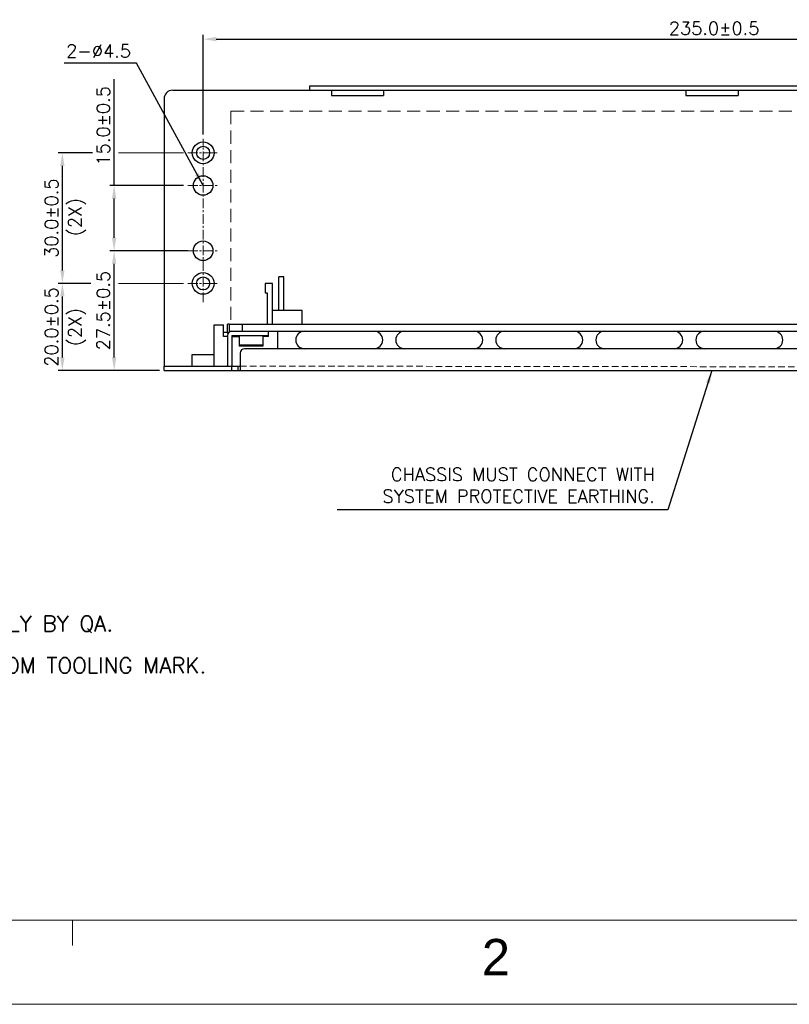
# Model space of a CAD drawing. Header units: millimetres. Extents: x 0 to 2584, y 0 to 2729.
# Tile 19 of 33: x 1974 to 2151, y 0 to 226. Entities that reach past the tile are written whole.
import ezdxf
from ezdxf.enums import TextEntityAlignment as Align

# ---------------------------------------------------------------- set-up
doc = ezdxf.new("R2010")
doc.units = ezdxf.units.MM
doc.header["$LTSCALE"] = 6
doc.linetypes.add('CENTER', pattern=[0.6, 0.375, -0.075, 0.075, -0.075])
doc.linetypes.add('HIDDEN', pattern=[0.375, 0.25, -0.125])
doc.layers.get('0').update_dxf_attribs({"linetype": 'CONTINUOUS'})
doc.layers.get('Defpoints').update_dxf_attribs({"linetype": 'CONTINUOUS'})
for name, color, linetype in [('02___PRT_ALL_AXES', 7, 'CONTINUOUS'), ('CENTER', 130, 'CENTER'), ('DIM', 2, 'CONTINUOUS'), ('H', 6, 'HIDDEN'), ('PAPER', 7, 'CONTINUOUS')]:
    doc.layers.add(name, color=color, linetype=linetype)
doc.styles.add('ARIAL', font='arial.ttf')
doc.styles.add('ROMANS', font='romans')
doc.styles.add('SIMPLEX', font='SIMPLEX.shx')
doc.styles.get("Standard").update_dxf_attribs({"font": 'ROMANS.SHX'})
doc.dimstyles.new('S_STANDARD', dxfattribs={"dimscale": 0, "dimtxt": 3, "dimasz": 3, "dimexe": 1, "dimexo": 1, "dimgap": 1, "dimtad": 1, "dimdec": 1, "dimzin": 0, "dimdsep": 46, "dimtxsty": 'ROMANS', "dimcen": -0.5, "dimadec": 0, "dimazin": 0, "dimtp": 0.1, "dimtfac": 1, "dimtdec": 1, "dimtmove": 0, "dimatfit": 3, "dimfxl": 1, "dimtolj": 1, "dimtzin": 0, "dimarcsym": 0})
doc.dimstyles.new('STANDARD$0', dxfattribs={"dimtxt": 3, "dimasz": 3, "dimexe": 1, "dimexo": 1, "dimgap": 1, "dimtad": 1, "dimdec": 1, "dimzin": 0, "dimdsep": 46, "dimtxsty": 'STANDARD', "dimcen": -0.5, "dimclrd": 2, "dimclre": 2, "dimclrt": 2, "dimadec": 0, "dimazin": 0, "dimtfac": 1, "dimtdec": 1, "dimtmove": 0, "dimatfit": 3, "dimfxl": 1, "dimtolj": 1, "dimtzin": 0, "dimarcsym": 0})

# ---------------------------------------------------------------- blocks, each defined once
blk = doc.blocks.new('s')
at = {"layer": 'PAPER', "color": 3, "lineweight": 0}
blk.add_line((2488.12, 19.31), (1715.88, 19.31), dxfattribs=at)
at = {"layer": 'PAPER', "color": 2, "lineweight": 0}
blk.add_line((1908.94, 19.31), (1908.94, 13.51), dxfattribs=at)
at = {"layer": 'PAPER', "color": 4, "lineweight": 0}
blk.add_line((1696.57, 0), (2507.43, 0), dxfattribs=at)
at = {"lineweight": 0, "style": 'ARIAL'}
for tag, height, p in [('TITLE', 8.69, (2412.52, 69.28)), ('PJZ-34V150WBHG', 7.72, (2412.52, 37.56))]:
    blk.add_attdef(tag, text='', height=height, dxfattribs=at).set_placement(p, align=Align.CENTER)
for tag, p, height in [('V', (2172.78, 49.93), 3.86), ('00', (2470.42, 29.5), 7.72), ('2_____2', (2363.13, 22.51), 4.83), ('mm', (2184.78, 22.12), 4.83), ('ADP-XX', (2232.63, 21.52), 4.83), ("XX/XX'XX", (2432.39, 21.5), 4.83), ('--', (2148.11, 21.74), 4.83)]:
    blk.add_attdef(tag, p, '', height=height, dxfattribs=at)
at = {"layer": 'PAPER', "color": 1, "lineweight": 0, "style": 'ARIAL'}
blk.add_text('2', height=8.34, dxfattribs=at).set_placement((2003.1, 6.68))
blk = doc.blocks.new('*D59')
at = {"layer": 'Defpoints', "color": 0, "lineweight": 0}
for p in [(2250.84, 221.78), (2015.84, 198.9), (2250.84, 198.9)]:
    blk.add_point(p, dxfattribs=at)
at = {"layer": 'DIM', "lineweight": -2}
for p, q in [((2015.84, 199.9), (2015.84, 222.78)), ((2018.84, 221.78), (2247.84, 221.78)), ((2250.84, 199.9), (2250.84, 222.78))]:
    blk.add_line(p, q, dxfattribs=at)
at = {"layer": 'DIM', "lineweight": 0}
for points in [[(2018.84, 222.28), (2018.84, 221.28), (2015.84, 221.78)], [(2247.84, 222.28), (2247.84, 221.28), (2250.84, 221.78)]]:
    blk.add_solid(points, dxfattribs=at)
at = {"layer": 'DIM', "lineweight": 0, "insert": (2133.34, 224.28), "char_height": 3, "attachment_point": 5, "style": 'SIMPLEX'}
blk.add_mtext('\\A1;235.0±0.5', dxfattribs=at)
blk = doc.blocks.new('*D62')
at = {"layer": 'Defpoints', "color": 0, "lineweight": 0}
for p in [(1995.37, 173.15), (2012.34, 173.15), (2006.84, 145.65)]:
    blk.add_point(p, dxfattribs=at)
at = {"layer": 'DIM', "lineweight": -2}
for p, q in [((2011.34, 173.15), (1994.37, 173.15)), ((1995.37, 148.65), (1995.37, 170.15)), ((2005.84, 145.65), (1994.37, 145.65))]:
    blk.add_line(p, q, dxfattribs=at)
at = {"layer": 'DIM', "lineweight": 0}
for points in [[(1994.87, 170.15), (1995.87, 170.15), (1995.37, 173.15)], [(1994.87, 148.65), (1995.87, 148.65), (1995.37, 145.65)]]:
    blk.add_solid(points, dxfattribs=at)
at = {"layer": 'DIM', "lineweight": 0, "insert": (1992.87, 159.4), "char_height": 3, "attachment_point": 5, "rotation": 90, "style": 'SIMPLEX'}
blk.add_mtext('\\A1;27.5±0.5', dxfattribs=at)
blk = doc.blocks.new('*D63')
at = {"layer": 'Defpoints', "color": 0, "lineweight": 0}
for p in [(1995.37, 188.15), (2012.34, 188.15), (2013.34, 173.15)]:
    blk.add_point(p, dxfattribs=at)
at = {"layer": 'DIM', "lineweight": -2}
for p, q in [((1995.37, 188.15), (1995.37, 212.58)), ((2011.34, 188.15), (1994.37, 188.15)), ((1995.37, 176.15), (1995.37, 185.15)), ((2012.34, 173.15), (1994.37, 173.15))]:
    blk.add_line(p, q, dxfattribs=at)
at = {"layer": 'DIM', "lineweight": 0}
for points in [[(1994.87, 185.15), (1995.87, 185.15), (1995.37, 188.15)], [(1994.87, 176.15), (1995.87, 176.15), (1995.37, 173.15)]]:
    blk.add_solid(points, dxfattribs=at)
at = {"layer": 'DIM', "lineweight": 0, "insert": (1992.87, 201.87), "char_height": 3, "attachment_point": 5, "rotation": 90, "style": 'SIMPLEX'}
blk.add_mtext('\\A1;15.0±0.5', dxfattribs=at)
blk = doc.blocks.new('*D64')
at = {"layer": 'Defpoints', "color": 0, "lineweight": 0}
for p in [(1983.47, 165.65), (1990.99, 165.65), (2006.84, 145.65)]:
    blk.add_point(p, dxfattribs=at)
at = {"layer": 'DIM', "lineweight": -2}
for p, q in [((1989.99, 165.65), (1982.47, 165.65)), ((1983.47, 148.65), (1983.47, 162.65)), ((2005.84, 145.65), (1982.47, 145.65))]:
    blk.add_line(p, q, dxfattribs=at)
at = {"layer": 'DIM', "lineweight": 0}
for points in [[(1982.97, 162.65), (1983.97, 162.65), (1983.47, 165.65)], [(1982.97, 148.65), (1983.97, 148.65), (1983.47, 145.65)]]:
    blk.add_solid(points, dxfattribs=at)
at = {"layer": 'DIM', "lineweight": 0, "insert": (1980.97, 155.65), "char_height": 3, "attachment_point": 5, "rotation": 90, "style": 'SIMPLEX'}
blk.add_mtext('\\A1;20.0±0.5', dxfattribs=at)
blk = doc.blocks.new('*D65')
at = {"layer": 'Defpoints', "color": 0, "lineweight": 0}
for p in [(1983.47, 195.65), (1991.37, 195.65), (1989.99, 165.65)]:
    blk.add_point(p, dxfattribs=at)
at = {"layer": 'DIM', "lineweight": -2}
for p, q in [((1990.37, 195.65), (1982.47, 195.65)), ((1983.47, 168.65), (1983.47, 192.65)), ((1988.99, 165.65), (1982.47, 165.65))]:
    blk.add_line(p, q, dxfattribs=at)
at = {"layer": 'DIM', "lineweight": 0}
for points in [[(1982.97, 192.65), (1983.97, 192.65), (1983.47, 195.65)], [(1982.97, 168.65), (1983.97, 168.65), (1983.47, 165.65)]]:
    blk.add_solid(points, dxfattribs=at)
at = {"layer": 'DIM', "lineweight": 0, "insert": (1980.97, 180.65), "char_height": 3, "attachment_point": 5, "rotation": 90, "style": 'SIMPLEX'}
blk.add_mtext('\\A1;30.0±0.5', dxfattribs=at)

msp = doc.modelspace()

# ---------------------------------------------------------------- linework, layer by layer
at = {"color": 7, "linetype": 'Continuous'}
for p, q in [((2040.34, 210.05), (2040.34, 211.05)), ((2040.34, 211.05), (2228.34, 211.05)), ((2030.09, 165.65), (2030.09, 163.45)), ((2031.79, 165.65), (2030.09, 165.65)), ((2031.79, 156.25), (2031.79, 165.65)), ((2033.22, 159.45), (2033.22, 167.15)), ((2034.36, 167.15), (2033.22, 167.15)), ((2034.36, 159.45), (2034.36, 167.15)), ((2030.09, 163.45), (2030.59, 163.45)), ((2030.59, 163.45), (2030.59, 156.25)), ((2038.59, 159.45), (2031.79, 159.45)), ((2038.59, 156.25), (2038.59, 159.45)), ((2021.44, 154.45), (2021.44, 156.25)), ((2021.84, 156.25), (2021.44, 156.25)), ((2020.54, 153.45), (2020.54, 154.45)), ((2030.84, 153.45), (2030.84, 154.65)), ((2062.14, 154.65), (2078.14, 154.65)), ((2085.14, 154.65), (2101.14, 154.65)), ((2108.14, 154.65), (2124.14, 154.65)), ((2131.14, 154.65), (2147.14, 154.65)), ((2021.44, 153.45), (2020.54, 153.45)), ((2022.44, 153.65), (2022.44, 146.75)), ((2022.44, 153.65), (2030.84, 153.65)), ((2022.44, 153.45), (2024.09, 153.45)), ((2022.84, 153.65), (2022.84, 153.45)), ((2030.84, 153.45), (2029.6, 153.45)), ((2024.34, 149.65), (2024.34, 145.65)), ((2242.34, 150.65), (2025.34, 150.65)), ((2078.14, 150.65), (2062.14, 150.65)), ((2101.14, 150.65), (2085.14, 150.65)), ((2124.14, 150.65), (2108.14, 150.65)), ((2147.14, 150.65), (2131.14, 150.65)), ((2006.84, 145.65), (2006.84, 146.65)), ((2006.84, 145.65), (2258.84, 145.65)), ((2022.34, 146.65), (2022.34, 145.65)), ((2023.84, 146.65), (2023.84, 145.65))]:
    msp.add_line(p, q, dxfattribs=at)
at = {"color": 3, "linetype": 'Continuous'}
for p, q in [((2008.84, 210.05), (2256.84, 210.05)), ((2045.34, 210.05), (2045.34, 208.85)), ((2045.34, 208.85), (2057.34, 208.85)), ((2057.34, 210.05), (2057.34, 208.85)), ((2126.84, 210.05), (2126.84, 208.85)), ((2126.84, 208.85), (2138.84, 208.85)), ((2138.84, 210.05), (2138.84, 208.85)), ((2006.84, 208.05), (2006.84, 146.65)), ((2018.34, 149.35), (2018.34, 156.15)), ((2018.34, 156.15), (2020.54, 156.15)), ((2020.54, 154.45), (2020.54, 156.15)), ((2020.54, 154.45), (2021.44, 154.45)), ((2022.44, 154.65), (2023.84, 154.65)), ((2033.04, 150.65), (2033.04, 154.65)), ((2021.44, 153.65), (2021.44, 146.75)), ((2006.84, 146.65), (2024.34, 146.65))]:
    msp.add_line(p, q, dxfattribs=at)
for centre, radius, start, end in [((2008.84, 208.05), 2, 90, 180), ((2022.44, 153.65), 1, 90, 180), ((2039.14, 152.65), 2, 90, 270), ((2055.14, 152.65), 2, 270, 90), ((2021.34, 146.75), 0.1, 270, 0)]:
    msp.add_arc(centre, radius, start, end, dxfattribs=at)
at = {"color": 7, "linetype": 'Continuous'}
for centre, radius, start, end in [((2022.44, 154.45), 1, 180, 202.5), ((2062.14, 152.65), 2, 90, 270), ((2078.14, 152.65), 2, 270, 90), ((2085.14, 152.65), 2, 90, 270), ((2101.14, 152.65), 2, 270, 90), ((2108.14, 152.65), 2, 90, 270), ((2124.14, 152.65), 2, 270, 90), ((2131.14, 152.65), 2, 90, 270), ((2147.14, 152.65), 2, 270, 90), ((2025.34, 149.65), 1, 90, 180), ((2021.34, 146.75), 1.1, 353.6433, 0)]:
    msp.add_arc(centre, radius, start, end, dxfattribs=at)
at = {"layer": '02___PRT_ALL_AXES', "color": 7, "linetype": 'Continuous'}
for p, q in [((2021.84, 156.25), (2021.84, 154.65)), ((2021.84, 156.25), (2243.84, 156.25)), ((2024.84, 156.25), (2024.84, 154.65)), ((2021.84, 154.65), (2022.44, 154.65)), ((2023.84, 154.65), (2241.84, 154.65)), ((2024.09, 153.65), (2024.09, 151.25)), ((2029.59, 153.65), (2029.59, 151.25)), ((2029.59, 151.45), (2024.09, 151.45)), ((2029.59, 151.25), (2024.09, 151.25))]:
    msp.add_line(p, q, dxfattribs=at)
at = {"layer": '02___PRT_ALL_AXES', "color": 3, "linetype": 'Continuous'}
for p, q in [((2013.34, 146.65), (2013.34, 149.35)), ((2013.34, 149.35), (2018.34, 149.35)), ((2018.34, 146.65), (2018.34, 149.35))]:
    msp.add_line(p, q, dxfattribs=at)
for centre, radius in [((2015.84, 195.65), 2.5), ((2015.84, 188.15), 2.25), ((2015.84, 173.15), 2.25), ((2015.84, 165.65), 2.5)]:
    msp.add_circle(centre, radius, dxfattribs=at)
at = {"layer": '02___PRT_ALL_AXES', "color": 7, "linetype": 'Continuous'}
for centre in [(2015.84, 195.65), (2015.84, 165.65)]:
    msp.add_circle(centre, 1.5, dxfattribs=at)
at = {"layer": 'CENTER', "lineweight": 0}
for p, q in [((2015.84, 161.33), (2015.84, 198.9)), ((2012.34, 195.65), (2019.34, 195.65)), ((2012.34, 188.15), (2019.34, 188.15)), ((2012.34, 173.15), (2019.34, 173.15)), ((2012.34, 165.65), (2019.34, 165.65))]:
    msp.add_line(p, q, dxfattribs=at)
at = {"layer": 'DIM', "lineweight": 0}
for p, q in [((2011.34, 195.65), (1996.37, 195.65)), ((2011.34, 165.65), (1996.37, 165.65))]:
    msp.add_line(p, q, dxfattribs=at)
at = {"layer": 'H', "lineweight": 0, "ltscale": 2}
for q in [(2244.24, 205.25), (2022.24, 156.25)]:
    msp.add_line((2022.24, 205.25), q, dxfattribs=at)
at = {"layer": 'H', "lineweight": 0}
msp.add_line((2024.34, 146.65), (2243.34, 146.37), dxfattribs=at)

# ---------------------------------------------------------------- block references
at = {"layer": 'DIM', "lineweight": 0}
msp.add_blockref('s', (76.83, 0), dxfattribs=at)

# ---------------------------------------------------------------- texts
at = {"layer": 'DIM', "lineweight": 0, "style": 'SIMPLEX'}
for s, p in [('1. MARKED *MARK MUST BE INSPECTED AND CONTROLLED STRICTLY BY QA.', (1811.83, 84.59)), ('2. PRODUCT SURFACE SHOULD BE CLEAN,NO DENT AND FREE FROM TOOLING MARK.', (1811.83, 74.98))]:
    msp.add_text(s, height=3.6, dxfattribs=at).set_placement(p, align=Align.BOTTOM_LEFT)
at = {"layer": 'DIM', "lineweight": 0, "insert": (1984.34, 220.55), "char_height": 3, "width": 7.6586, "attachment_point": 1, "style": 'ARIAL'}
msp.add_mtext('{\\Fromans.shx|c0;2-∅4.5}', dxfattribs=at)
at = {"layer": 'DIM', "lineweight": 0, "char_height": 3, "attachment_point": 5, "rotation": 90, "style": 'SIMPLEX'}
for insert in [(1986.85, 180.93), (1986.85, 155.64)]:
    msp.add_mtext('(2X)', dxfattribs=dict(at, insert=insert))
at = {"layer": 'DIM', "lineweight": 0, "insert": (2119.69, 115.25), "char_height": 3, "attachment_point": 9, "style": 'SIMPLEX'}
msp.add_mtext('\\A1;CHASSIS MUST CONNECT WITH\\P SYSTEM PROTECTIVE EARTHING.', dxfattribs=at)

# ---------------------------------------------------------------- dimensions: what is measured, and where the dimension line sits
at = {"layer": 'DIM', "lineweight": 0}
dim = msp.add_linear_dim(base=(2250.84, 221.78), p1=(2015.84, 198.9), p2=(2250.84, 198.9), dimstyle='STANDARD$0', override={"dimtad": 3, "dimtxsty": 'SIMPLEX', "dimcen": -2, "dimclrd": 256, "dimclre": 256, "dimclrt": 256, "dimtol": 1, "dimtp": 0.5, "dimtm": 0.5}, dxfattribs=at)
dim.commit()
dim.dimension.update_dxf_attribs({"geometry": '*D59', "text_midpoint": (2133.34, 221.78), "dimtype": 160})
for base, p1, p2, picture, middle in [((1995.37, 188.15), (2013.34, 173.15), (2012.34, 188.15), '*D63', (1995.37, 201.87)), ((1983.47, 195.65), (1989.99, 165.65), (1991.37, 195.65), '*D65', (1983.47, 180.65)), ((1995.37, 173.15), (2006.84, 145.65), (2012.34, 173.15), '*D62', (1995.37, 159.4)), ((1983.47, 165.65), (2006.84, 145.65), (1990.99, 165.65), '*D64', (1983.47, 155.65))]:
    dim = msp.add_linear_dim(base=base, p1=p1, p2=p2, angle=90, dimstyle='STANDARD$0', override={"dimtad": 3, "dimtxsty": 'SIMPLEX', "dimcen": -2, "dimclrd": 256, "dimclre": 256, "dimclrt": 256, "dimtol": 1, "dimtp": 0.5, "dimtm": 0.5}, dxfattribs=at)
    dim.commit()
    dim.dimension.update_dxf_attribs({"geometry": picture, "text_midpoint": middle, "dimtype": 160})

# ---------------------------------------------------------------- leaders
for points in [[(2015.84, 188.15), (2000.55, 216.23), (1983.91, 216.23)], [(2132.84, 145.65), (2122.67, 113.64), (2046.64, 113.64)]]:
    msp.add_leader(points, dimstyle='S_STANDARD', override={"dimscale": 1, "dimtad": 0}, dxfattribs=at)

doc.saveas('drawing.dxf')
